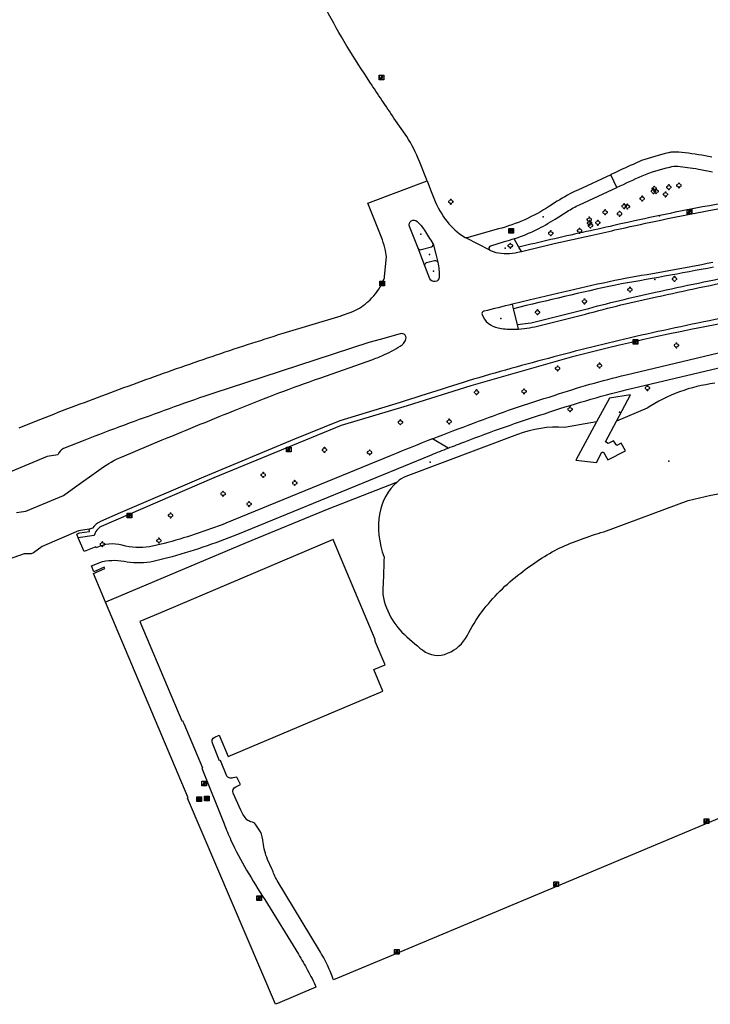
# Model space of a CAD drawing. Extents: x 172276 to 173295, y 451191 to 451841.
# Tile 2 of 15: x 172624 to 172771, y 451236 to 451447. Entities that reach past the tile are written whole.
import ezdxf

# ---------------------------------------------------------------- set-up
doc = ezdxf.new("R2010")
doc.units = 0
doc.header["$LTSCALE"] = 0.001
for name, color, linetype in [('1', 1, 'CONTINUOUS'), ('316', 1, 'CONTINUOUS'), ('317', 1, 'CONTINUOUS'), ('352', 1, 'CONTINUOUS'), ('357', 1, 'CONTINUOUS'), ('367', 1, 'CONTINUOUS'), ('4', 1, 'CONTINUOUS'), ('479', 1, 'CONTINUOUS'), ('5', 1, 'CONTINUOUS'), ('520', 1, 'CONTINUOUS'), ('6', 1, 'CONTINUOUS'), ('861', 255, 'CONTINUOUS'), ('885', 168, 'CONTINUOUS'), ('886', 153, 'CONTINUOUS'), ('970', 1, 'CONTINUOUS')]:
    doc.layers.add(name, color=color, linetype=linetype)

# ---------------------------------------------------------------- blocks, each defined once
blk = doc.blocks.new('Boom', base_point=(172275.558, 451190.741115))
at = {"layer": '970'}
for points in [[(172275.308, 451190.866115), (172275.183, 451190.928615), (172275.058, 451190.803615), (172275.058, 451190.678615), (172275.183, 451190.553615), (172275.308, 451190.616115)], [(172275.683, 451190.991115), (172275.7455, 451191.116115), (172275.6205, 451191.241115), (172275.4955, 451191.241115), (172275.3705, 451191.116115), (172275.433, 451190.991115)], [(172275.433, 451190.491115), (172275.3705, 451190.366115), (172275.4955, 451190.241115), (172275.6205, 451190.241115), (172275.7455, 451190.366115), (172275.683, 451190.491115)], [(172275.808, 451190.616115), (172275.933, 451190.553615), (172276.058, 451190.678615), (172276.058, 451190.803615), (172275.933, 451190.928615), (172275.808, 451190.866115)]]:
    blk.add_lwpolyline(points, dxfattribs=at)
blk = doc.blocks.new('IMG-Lichtcel', base_point=(172275.558, 451190.741115))
at = {"layer": '861'}
blk.add_lwpolyline([(172275.058, 451191.241115), (172276.058, 451191.241115), (172276.058, 451190.241115), (172275.058, 451190.241115)], close=True, dxfattribs=at)
for points in [[(172275.116246, 451191.204829), (172275.995811, 451191.204829, -0.414214), (172276.017411, 451191.18323), (172276.017411, 451190.304126, -0.414214), (172275.995811, 451190.282526), (172275.116246, 451190.282526, -0.414214), (172275.094646, 451190.304126), (172275.094646, 451191.18323, -0.414214), (172275.116246, 451191.204829)], [(172275.576504, 451191.056399, 0.241315), (172275.503549, 451191.029279)], [(172275.744422, 451190.997348, 0.17849), (172275.576504, 451191.056399)], [(172275.785474, 451190.923551, 0.209406), (172275.744422, 451190.997348)]]:
    blk.add_lwpolyline(points, format="xyb", dxfattribs=at)
blk.add_lwpolyline([(172275.503549, 451191.029279), (172275.315617, 451190.52816), (172275.367833, 451190.508578), (172275.497856, 451190.855282), (172275.558774, 451190.832436), (172275.430713, 451190.490964), (172275.486124, 451190.470183), (172275.615593, 451190.815412), (172275.678971, 451190.791644), (172275.549141, 451190.445454), (172275.599144, 451190.426702), (172275.785474, 451190.923551)], dxfattribs=at)
blk = doc.blocks.new('IMG-Inspectie_of_rioolput', base_point=(172284.625957, 451203.642714))
at = {"layer": '885'}
blk.add_lwpolyline([(172284.125957, 451204.142714), (172285.125957, 451204.142714), (172285.125957, 451203.142714), (172284.125957, 451203.142714)], close=True, dxfattribs=at)
for points in [[(172284.184203, 451204.106428), (172285.063768, 451204.106428, -0.414214), (172285.085368, 451204.084828), (172285.085368, 451203.205724, -0.414214), (172285.063768, 451203.184125), (172284.184203, 451203.184125, -0.414214), (172284.162603, 451203.205724), (172284.162603, 451204.084828, -0.414214), (172284.184203, 451204.106428)], [(172284.281224, 451203.747662, 0.380426), (172284.349931, 451203.462449)], [(172284.61789, 451203.909185, 0.240218), (172284.281224, 451203.747662)], [(172284.349931, 451203.462449, 0.148452), (172284.638372, 451203.385575)], [(172284.432005, 451203.687351, 0.853344), (172284.432005, 451203.610458)], [(172284.957186, 451203.753367, 0.240191), (172284.61789, 451203.909185)], [(172284.638372, 451203.385575, 0.131742), (172284.893303, 451203.467035)], [(172284.810858, 451203.610458, 0.849746), (172284.810858, 451203.687351)], [(172284.893303, 451203.467035, 0.380426), (172284.957186, 451203.753367)]]:
    blk.add_lwpolyline(points, format="xyb", dxfattribs=at)
for points in [[(172284.432005, 451203.687351), (172284.810858, 451203.687351)], [(172284.810858, 451203.610458), (172284.432005, 451203.610458)]]:
    blk.add_lwpolyline(points, dxfattribs=at)
blk = doc.blocks.new('IMG-Kolk', base_point=(172275.558, 451190.741115))
at = {"layer": '886'}
blk.add_lwpolyline([(172275.058, 451191.241115), (172276.058, 451191.241115), (172276.058, 451190.241115), (172275.058, 451190.241115)], close=True, dxfattribs=at)
for points in [[(172275.116246, 451191.204829), (172275.995811, 451191.204829, -0.414214), (172276.017411, 451191.18323), (172276.017411, 451190.304126, -0.414214), (172275.995811, 451190.282526), (172275.116246, 451190.282526, -0.414214), (172275.094646, 451190.304126), (172275.094646, 451191.18323, -0.414214), (172275.116246, 451191.204829)], [(172275.213267, 451190.846063, 0.380426), (172275.281974, 451190.56085)], [(172275.549933, 451191.007586, 0.240218), (172275.213267, 451190.846063)], [(172275.281974, 451190.56085, 0.148452), (172275.570415, 451190.483976)], [(172275.364048, 451190.785753, 0.853344), (172275.364048, 451190.708859)], [(172275.889229, 451190.851768, 0.240191), (172275.549933, 451191.007586)], [(172275.570415, 451190.483976, 0.131742), (172275.825346, 451190.565436)], [(172275.742902, 451190.708859, 0.849746), (172275.742902, 451190.785753)], [(172275.825346, 451190.565436, 0.380426), (172275.889229, 451190.851768)]]:
    blk.add_lwpolyline(points, format="xyb", dxfattribs=at)
for points in [[(172275.364048, 451190.785753), (172275.742902, 451190.785753)], [(172275.742902, 451190.708859), (172275.364048, 451190.708859)]]:
    blk.add_lwpolyline(points, dxfattribs=at)

msp = doc.modelspace()

# ---------------------------------------------------------------- linework, layer by layer
at = {"layer": '1'}
for points in [[(172693.716, 451441.286, -0.0117), (172689.245, 451449.236)], [(172698.649, 451433.587, -0.007944), (172693.716, 451441.286)], [(172703.781, 451425.922, -0.004088), (172698.649, 451433.587)], [(172709.23, 451416.593, 0.048383), (172706.504, 451421.937)], [(172701.999, 451397.577, 0.041474), (172701.29, 451399.839)], [(172702.147563, 451396.20897, 0.051009), (172702.156, 451396.319)], [(172701.742, 451391.745, 0.121228), (172701.781661, 451391.992694)], [(172698.216, 451386.631, 0.099405), (172701.117, 451390.32)], [(172694.181, 451384.253, 0.085497), (172697.593751, 451386.103553)], [(172697.593751, 451386.103553, 0.01784), (172698.216, 451386.631)], [(172692.579731, 451383.682404, 0.0079), (172694.181, 451384.253)], [(172672.415, 451377.46, 0.001416), (172680.046, 451379.898)], [(172706.24, 451378.365, 0.677952), (172705.137, 451379.796)], [(172664.856, 451374.91, -0.005907), (172672.415, 451377.46)], [(172701.780847, 451375.31038, 0.040601), (172705.525, 451377.416)], [(172705.525, 451377.416, 0.105813), (172705.819, 451377.708)], [(172657.28, 451372.317, -0.004578), (172664.856, 451374.91)], [(172699.234, 451374.295, 0.02589), (172701.780847, 451375.31038)], [(172649.768, 451369.614, -0.005755), (172657.28, 451372.317)], [(172642.245, 451366.851, -0.005208), (172649.768, 451369.614)], [(172672.028, 451369.304, 0.01177), (172654.599, 451363.33)], [(172670.485, 451363.714, -0.012352), (172687.891, 451370.306)], [(172634.756, 451364.046, -0.003235), (172642.245, 451366.851)], [(172627.296, 451361.14, -0.005043), (172634.756, 451364.046)], [(172654.599, 451363.33, 0.006566), (172637.636, 451357.043)], [(172654.219, 451357.064, -0.002864), (172670.485, 451363.714)], [(172712.012, 451357.301, 0.004837), (172703.145, 451353.721)], [(172633.048, 451355.216, 0.176031), (172631.843, 451353.914)], [(172711.774, 451353.893, -0.002991), (172715.388, 451355.321)], [(172641.133, 451350.934, -0.057372), (172645.616, 451353.48)], [(172667.829, 451339.247, -0.026371), (172654.579, 451334.904)], [(172655.413, 451331.89, 0.029635), (172670.358, 451336.918)], [(172645.652, 451334.545, 0.187934), (172640.047001, 451333.953284)], [(172651.504, 451334.202, -0.10534), (172645.652, 451334.545)], [(172641.448, 451331.059, -0.113174), (172646.672, 451330.981)], [(172646.672, 451330.981, 0.084674), (172652.282, 451331.137)], [(172664.935, 451292.182, -0.398435), (172665.43, 451293.521)], [(172668.554, 451284.785, -0.17818), (172667.997, 451285.181)], [(172669.276, 451284.8, -0.167368), (172668.554, 451284.785)], [(172669.359, 451281.548, -0.408694), (172669.953, 451282.875)], [(172672.335, 451275.817, -0.046081), (172670.996, 451277.847)], [(172673.182, 451275.403, -0.100841), (172672.335, 451275.817)], [(172667.425, 451274.937, 0.01093), (172668.91, 451271.424)], [(172674.207, 451274.736, 0.25149), (172673.182, 451275.403)], [(172675.783, 451270.977, 0.093597), (172675.209, 451273.262)], [(172668.91, 451271.424, 0.030533), (172672.261, 451265.073)], [(172676.706, 451267.351, -0.057659), (172675.783, 451270.977)], [(172678.767, 451262.846, -0.016954), (172677.63, 451265.339)], [(172672.261, 451265.073, 0.014362), (172676.127, 451258.735)], [(172683.333, 451247.107, -0.006056), (172685.3, 451243.631)], [(172689.597, 451244.599, 0.0269), (172687.836, 451247.896)], [(172690.8698, 451241.574537, 0.016675), (172689.597, 451244.599)], [(172685.3, 451243.631, -0.028859), (172687.09655, 451239.992547)]]:
    msp.add_lwpolyline(points, format="xyb", dxfattribs=at)
for points in [[(172706.504, 451421.937), (172703.781, 451425.922)], [(172710.856, 451412.479), (172709.23, 451416.593)], [(172698.209, 451407.688), (172710.856, 451412.479)], [(172701.29, 451399.839), (172698.209, 451407.688)], [(172701.781661, 451391.992694), (172702.147563, 451396.20897)], [(172702.065, 451397.118), (172701.999, 451397.577)], [(172702.116, 451396.678), (172702.065, 451397.118)], [(172702.156, 451396.319), (172702.116, 451396.678)], [(172701.117, 451390.32), (172701.742, 451391.745)], [(172680.046, 451379.898), (172692.454, 451383.64)], [(172692.454, 451383.64), (172692.516879, 451383.661163)], [(172692.516879, 451383.661163), (172692.579731, 451383.682404)], [(172705.137, 451379.796), (172700.796184, 451378.572263)], [(172698.408, 451377.899), (172672.028, 451369.304)], [(172700.796184, 451378.572263), (172698.408, 451377.899)], [(172705.819, 451377.708), (172706.24, 451378.365)], [(172687.891, 451370.306), (172699.234, 451374.295)], [(172623.614, 451359.639), (172627.296, 451361.14)], [(172637.636, 451357.043), (172633.048, 451355.216)], [(172645.616, 451353.48), (172654.219, 451357.064)], [(172715.388, 451355.321), (172712.012, 451357.301)], [(172631.843, 451353.914), (172629.554, 451353.525)], [(172703.145, 451353.721), (172667.829, 451339.247)], [(172670.358, 451336.918), (172711.774, 451353.893)], [(172629.554, 451353.525), (172621.769, 451350.256)], [(172634.949, 451346.565), (172641.133, 451350.934)], [(172625.048, 451341.835), (172633.109, 451345.208)], [(172633.109, 451345.208), (172634.949, 451346.565)], [(172622.993, 451341.526), (172625.048, 451341.835)], [(172636.278, 451337.618), (172628.513, 451334.309)], [(172635.899, 451336.902), (172636.508, 451337.165)], [(172636.241581, 451336.110233), (172635.899, 451336.902)], [(172638.577, 451337.999), (172636.278, 451337.618)], [(172636.508, 451337.165), (172638.645, 451337.504)], [(172638.645, 451337.504), (172638.577, 451337.999)], [(172637.509, 451333.181), (172636.241581, 451336.110233)], [(172654.579, 451334.904), (172651.504, 451334.202)], [(172690.739, 451335.748), (172654.685802, 451320.475156)], [(172691.970123, 451332.840731), (172690.739, 451335.748)], [(172624.633, 451332.712), (172621.211, 451331.474)], [(172626.134, 451332.735), (172624.633, 451332.712)], [(172626.644, 451332.946), (172626.134, 451332.735)], [(172628.513, 451334.309), (172626.644, 451332.946)], [(172639.962, 451334.184), (172637.509, 451333.181)], [(172640.047001, 451333.953284), (172639.962, 451334.184)], [(172699.788, 451314.379), (172691.970123, 451332.840731)], [(172639.082, 451330.156), (172641.448, 451331.059)], [(172652.282, 451331.137), (172655.413, 451331.89)], [(172639.588085, 451328.866638), (172639.082, 451330.156)], [(172639.464, 451328.474), (172641.937, 451329.562)], [(172642.056868, 451322.35545), (172639.464, 451328.474)], [(172641.807, 451329.85), (172639.588085, 451328.866638)], [(172641.937, 451329.562), (172641.807, 451329.85)], [(172659.783, 451280.526), (172642.056868, 451322.35545)], [(172654.685802, 451320.475156), (172649.420943, 451318.244858)], [(172649.420943, 451318.244858), (172658.42, 451296.992)], [(172699.656, 451314.282), (172699.788, 451314.379)], [(172699.858124, 451313.796096), (172699.656, 451314.282)], [(172701.864, 451308.974), (172699.858124, 451313.796096)], [(172699.494, 451307.935), (172701.864, 451308.974)], [(172701.408, 451303.308), (172699.494, 451307.935)], [(172668.338, 451289.339), (172701.408, 451303.308)], [(172658.42, 451296.992), (172658.549705, 451297.039708)], [(172658.549705, 451297.039708), (172658.619, 451296.876)], [(172658.619, 451296.876), (172658.816757, 451296.4088)], [(172658.816757, 451296.4088), (172662.826, 451286.937)], [(172665.43, 451293.521), (172666.36, 451293.937)], [(172666.36, 451293.937), (172666.37, 451293.921)], [(172666.37, 451293.921), (172668.338, 451289.339)], [(172666.481, 451288.464), (172664.935, 451292.182)], [(172666.646, 451288.516), (172666.481, 451288.464)], [(172667.997, 451285.181), (172666.646, 451288.516)], [(172662.826, 451286.937), (172662.702, 451286.872)], [(172662.702, 451286.872), (172667.425, 451274.937)], [(172670.139, 451284.962), (172669.276, 451284.8)], [(172670.935, 451283.348), (172670.139, 451284.962)], [(172669.953, 451282.875), (172670.935, 451283.348)], [(172659.635092, 451280.454878), (172659.783, 451280.526)], [(172678.410417, 451236.352885), (172659.635092, 451280.454878)], [(172670.996, 451277.847), (172669.359, 451281.548)], [(172785.507, 451281.247), (172749.454, 451266.103)], [(172675.209, 451273.262), (172674.207, 451274.736)], [(172677.63, 451265.339), (172676.706, 451267.351)], [(172749.454, 451266.103), (172704.521, 451247.298)], [(172687.836, 451247.896), (172678.767, 451262.846)], [(172676.127, 451258.735), (172683.333, 451247.107)], [(172704.521, 451247.298), (172690.8698, 451241.574537)], [(172687.09655, 451239.992547), (172678.826, 451236.525)], [(172678.826, 451236.525), (172678.410417, 451236.352885)]]:
    msp.add_lwpolyline(points, dxfattribs=at)
at = {"layer": '316'}
for p in [(172735.709087, 451404.818958), (172711.401065, 451396.740153)]:
    msp.add_point(p, dxfattribs=at)
at = {"layer": '317'}
msp.add_point((172752.046814, 451363.009064), dxfattribs=at)
at = {"layer": '352'}
for p in [(172709.558833, 451401.104803), (172712.222277, 451393.134291)]:
    msp.add_point(p, dxfattribs=at)
at = {"layer": '357'}
for p in [(172727.541856, 451398.084554), (172726.673449, 451383.009688)]:
    msp.add_point(p, dxfattribs=at)
at = {"layer": '367'}
msp.add_point((172760.560059, 451405.031306), dxfattribs=at)
at = {"layer": '4'}
for points in [[(172756.756, 451416.805, 0.023321), (172754.924, 451416.006)], [(172762.51, 451418.502, 0.025164), (172756.756, 451416.805)], [(172763.277, 451418.605, 0.043123), (172762.51, 451418.502)], [(172766.101, 451418.472, 0.032926), (172763.277, 451418.605)], [(172771.771047, 451417.555345, 0.019174), (172766.101, 451418.472)], [(172754.924, 451416.006, 0.005322), (172750.325, 451413.879)], [(172756.883, 451413.576, -0.043115), (172762.824, 451415.444)], [(172762.824, 451415.444, -0.132776), (172764.541, 451415.604)], [(172764.541, 451415.604, -0.007606), (172766.551938, 451415.361888)], [(172766.551938, 451415.361888, -0.008934), (172768.954142, 451414.990744)], [(172768.954142, 451414.990744, -0.011514), (172771.962, 451414.398)], [(172751.517, 451411.123, 0.002939), (172756.883, 451413.576)], [(172743.117, 451410.512, 0.031351), (172738.728, 451408.131)], [(172711.727, 451410.178, 0.05722), (172714.398, 451404.784)], [(172791.541531, 451410.315382, 0.013751), (172768.367044, 451406.625184)], [(172768.555, 451405.643, -0.010797), (172786.693, 451408.641)], [(172737.059, 451407.059, -0.036234), (172731.781, 451404.174)], [(172740.829, 451405.901, -0.040626), (172743.457, 451407.367)], [(172768.367044, 451406.625184, 0.006871), (172750.833147, 451402.952191)], [(172714.398, 451404.784, 0.084115), (172717.77, 451401.183)], [(172731.781, 451404.174, -0.038851), (172726.108, 451402.195)], [(172734.221252, 451402.012997, 0.030309), (172738.27, 451404.321)], [(172751.059, 451401.978, -0.006867), (172768.555, 451405.643)], [(172707.1, 451402.747, -0.838778), (172708.757, 451403.79)], [(172708.757, 451403.79, -0.052192), (172710.278, 451401.966)], [(172750.833147, 451402.952191, -0.008096), (172744.142908, 451401.461615)], [(172710.278, 451401.966, -0.006233), (172712.085, 451399.106)], [(172718.994, 451400.383, 0.091173), (172719.212, 451400.31)], [(172719.421, 451400.315, -0.082789), (172719.212, 451400.31)], [(172729.481473, 451400.081368, -0.013616), (172727.383, 451399.446)], [(172729.481473, 451400.081368, 0.023577), (172733.022, 451401.448)], [(172744.142908, 451401.461615, 0.004285), (172730.524429, 451398.295436)], [(172733.022, 451401.448, 0.008614), (172734.221252, 451402.012997)], [(172738.063, 451399.052, -0.006648), (172745.898, 451400.808)], [(172745.898, 451400.808, 0.006221), (172751.059, 451401.978)], [(172708.924541, 451398.087145, 0.386897), (172709.564, 451397.765)], [(172711.838, 451398.344, 0.422178), (172712.085, 451399.106)], [(172724.405, 451398.532, 0.558044), (172724.207726, 451397.698983)], [(172731.050969, 451397.393803, -0.002211), (172738.063, 451399.052)], [(172724.207726, 451397.698983, 0.112538), (172724.397, 451397.58)], [(172725.553, 451397.178, 0.101852), (172730.278, 451397.207)], [(172710.363, 451394.339, -0.420478), (172710.758, 451394.994)], [(172712.472, 451395.465, -0.406356), (172713.143, 451395.073)], [(172713.143, 451395.073, -0.069186), (172713.456, 451391.873)], [(172771.974, 451394.994, -0.003036), (172753.238, 451391.584)], [(172713.456, 451391.873, -0.794865), (172711.475, 451391.543)], [(172759.959, 451387.662, -0.005679), (172778.279, 451391.525)], [(172752.271, 451391.386, 0.008057), (172742.457, 451389.27)], [(172742.457, 451389.27, 0.002498), (172732.684, 451386.972)], [(172744.77, 451383.987, -0.015177), (172759.959, 451387.662)], [(172729.13849, 451386.112191, 0.001976), (172723, 451384.583)], [(172723, 451384.583, 0.435178), (172722.626, 451383.929)], [(172722.626, 451383.929, 0.273444), (172726.07, 451381.031)], [(172779.863, 451384.235, 0.007418), (172760.262, 451380.229)], [(172726.07, 451381.031, 0.047389), (172729.087, 451380.735)], [(172730.437294, 451380.788697, 0.04765), (172735.059, 451381.546)], [(172729.087, 451380.735, 0.013721), (172730.437294, 451380.788697)], [(172760.262, 451380.229, 0.011129), (172741.408, 451375.717)], [(172741.408, 451375.717, 0.006282), (172723.066, 451370.724)], [(172723.066, 451370.724, 0.004437), (172705.072, 451365.084)], [(172738.038, 451366.581, -0.022246), (172753.429, 451371.002)], [(172720.788, 451360.65, -0.018341), (172738.038, 451366.581)], [(172736.006, 451362.679, -0.021), (172753.693, 451367.863)], [(172718.969, 451356.687, -0.015599), (172736.006, 451362.679)], [(172712.012, 451357.301, -0.004752), (172720.788, 451360.65)], [(172715.388, 451355.321, -0.00295), (172718.969, 451356.687)], [(172640.979, 451339.624, 0.135409), (172639.296, 451338.226)]]:
    msp.add_lwpolyline(points, format="xyb", dxfattribs=at)
for points in [[(172750.168674, 451413.805977), (172743.117, 451410.512)], [(172750.325, 451413.879), (172750.168674, 451413.805977)], [(172751.43708, 451411.085757), (172750.168674, 451413.805977)], [(172710.856, 451412.479), (172711.365, 451411.118)], [(172711.365, 451411.118), (172711.727, 451410.178)], [(172743.457, 451407.367), (172751.43708, 451411.085757)], [(172751.43708, 451411.085757), (172751.517, 451411.123)], [(172738.728, 451408.131), (172737.059, 451407.059)], [(172738.27, 451404.321), (172740.829, 451405.901)], [(172708.924541, 451398.087145), (172707.1, 451402.747)], [(172726.108, 451402.195), (172720.395, 451400.554)], [(172717.77, 451401.183), (172718.994, 451400.383)], [(172719.212, 451400.31), (172724.207726, 451397.698983)], [(172720.395, 451400.554), (172719.421, 451400.315)], [(172730.524429, 451398.295436), (172729.481473, 451400.081368)], [(172708.926414, 451398.07971), (172708.924541, 451398.087145)], [(172710.363, 451394.339), (172708.926414, 451398.07971)], [(172709.564, 451397.765), (172711.838, 451398.344)], [(172712.085, 451399.106), (172712.086501, 451399.104589)], [(172712.086501, 451399.104589), (172712.14216, 451399.001372)], [(172712.14216, 451399.001372), (172712.755675, 451396.791859)], [(172727.383, 451399.446), (172724.405, 451398.532)], [(172731.050969, 451397.393803), (172730.524429, 451398.295436)], [(172712.755675, 451396.791859), (172713.142551, 451395.075502)], [(172724.397, 451397.58), (172725.553, 451397.178)], [(172730.278, 451397.207), (172730.664462, 451397.300496)], [(172730.664462, 451397.300496), (172731.050969, 451397.393803)], [(172711.475, 451391.543), (172710.363, 451394.339)], [(172710.758, 451394.994), (172712.472, 451395.465)], [(172713.142551, 451395.075502), (172713.143, 451395.073)], [(172753.238, 451391.584), (172752.271, 451391.386)], [(172730.910755, 451386.544116), (172729.13849, 451386.112191)], [(172729.375376, 451385.141251), (172729.13849, 451386.112191)], [(172732.684, 451386.972), (172730.910755, 451386.544116)], [(172735.059, 451381.546), (172744.77, 451383.987)], [(172730.437294, 451380.788697), (172730.196562, 451381.775402)], [(172753.429, 451371.002), (172783.71, 451378.161)], [(172753.693, 451367.863), (172789.642, 451376.333)], [(172754.40142, 451366.748744), (172749.895503, 451366.034004)], [(172751.363233, 451361.064582), (172754.40142, 451366.748744)], [(172705.072, 451365.084), (172692.223003, 451361.139001)], [(172749.895503, 451366.034004), (172747.12627, 451360.947993)], [(172692.223003, 451361.139001), (172682.482, 451357.21)], [(172747.12627, 451360.947993), (172742.655, 451352.736)], [(172749.017, 451356.675), (172751.363233, 451361.064582)], [(172682.482, 451357.21), (172663.037, 451349.124)], [(172749.606, 451356.32), (172749.017, 451356.675)], [(172750.78, 451356.908), (172749.606, 451356.32)], [(172751.49, 451355.912), (172750.78, 451356.908)], [(172752.36, 451356.394), (172751.49, 451355.912)], [(172753.293, 451354.768), (172752.36, 451356.394)], [(172747.116, 451352.272), (172748.221, 451354.423)], [(172748.221, 451354.423), (172748.628, 451354.457)], [(172748.628, 451354.457), (172749.529, 451352.799)], [(172749.529, 451352.799), (172753.293, 451354.768)], [(172742.655, 451352.736), (172747.116, 451352.272)], [(172663.037, 451349.124), (172645.171, 451341.506)], [(172645.171, 451341.506), (172640.979, 451339.624)], [(172638.633145, 451338.016726), (172638.577, 451337.999)], [(172639.296, 451338.226), (172638.633145, 451338.016726)]]:
    msp.add_lwpolyline(points, dxfattribs=at)
at = {"layer": '479'}
for p in [(172759.593058, 451391.381192), (172711.531652, 451352.278402)]:
    msp.add_point(p, dxfattribs=at)
at = {"layer": '5'}
for points in [[(172772.151814, 451394.009908, -0.003402), (172751.145237, 451390.202614)], [(172759.747496, 451388.639396, -0.005674), (172778.0762, 451392.504251)], [(172751.145237, 451390.202614, 0.005567), (172729.375376, 451385.141251)], [(172744.515813, 451384.954215, -0.015161), (172759.747496, 451388.639396)], [(172783.38765, 451383.558858, 0.02455), (172741.662328, 451374.749882)], [(172730.196562, 451381.775402, 0.049555), (172734.809643, 451382.514429)], [(172641.106679, 451338.56655, 0.200628), (172639.656318, 451336.651925)]]:
    msp.add_lwpolyline(points, format="xyb", dxfattribs=at)
for points in [[(172730.196562, 451381.775402), (172729.375376, 451385.141251)], [(172734.809643, 451382.514429), (172744.515813, 451384.954215)], [(172741.662328, 451374.749882), (172720.220076, 451368.671136)], [(172720.220076, 451368.671136), (172706.599758, 451364.382185)], [(172706.599758, 451364.382185), (172692.516508, 451360.183044)], [(172692.516508, 451360.183044), (172665.257357, 451348.993412)], [(172665.257357, 451348.993412), (172641.106679, 451338.56655)], [(172704.441049, 451348.05062), (172689.517, 451342.181)], [(172689.517, 451342.181), (172672.174, 451335.057)], [(172639.656318, 451336.651925), (172636.241581, 451336.110233)], [(172672.174, 451335.057), (172642.056868, 451322.35545)]]:
    msp.add_lwpolyline(points, dxfattribs=at)
at = {"layer": '520'}
msp.add_point((172762.598005, 451352.506595), dxfattribs=at)
at = {"layer": '6'}
for points in [[(172772.41, 451369.183, 0.114453), (172757.934, 451363.867)], [(172740.279, 451359.737, 0.108323), (172730.233, 451358.261)], [(172704.441049, 451348.05062, 0.162929), (172700.721, 451341.492)], [(172706.333, 451349.267, 0.10873), (172704.441049, 451348.05062)], [(172766.707, 451344.107, -0.016019), (172776.423, 451346.2)], [(172700.721, 451341.492, 0.129938), (172701.661, 451331.966)], [(172739.276, 451333.987, -0.029706), (172748.653, 451337.443)], [(172730.892, 451328.556, -0.053889), (172739.276, 451333.987)], [(172701.661, 451331.966, -0.007738), (172701.434, 451326.195)], [(172726.443, 451324.739, -0.037135), (172730.892, 451328.556)], [(172701.434, 451326.195, 0.146881), (172702.47, 451320.51)], [(172722.611, 451320.328, -0.033472), (172726.443, 451324.739)], [(172702.47, 451320.51, 0.09457), (172705.495, 451315.934)], [(172719.462, 451315.195, -0.043235), (172722.611, 451320.328)], [(172705.495, 451315.934, 0.026714), (172709.923, 451312.09)], [(172715.256, 451311.428, 0.173466), (172719.462, 451315.195)], [(172709.923, 451312.09, 0.272043), (172715.256, 451311.428)]]:
    msp.add_lwpolyline(points, format="xyb", dxfattribs=at)
for points in [[(172757.934, 451363.867), (172751.363233, 451361.064582)], [(172747.12627, 451360.947993), (172740.279, 451359.737)], [(172730.233, 451358.261), (172706.333, 451349.267)], [(172748.653, 451337.443), (172766.707, 451344.107)]]:
    msp.add_lwpolyline(points, dxfattribs=at)

# ---------------------------------------------------------------- block references
at = {"layer": '861'}
for p in [(172701.138, 451434.594), (172766.997, 451405.852), (172755.453, 451378.049), (172681.297, 451355.017), (172647.198, 451340.874), (172663.169, 451283.611), (172770.647, 451275.531), (172738.489, 451262.061), (172674.941, 451259.033), (172704.4, 451247.595)]:
    msp.add_blockref('IMG-Lichtcel', p, dxfattribs=at)
at = {"layer": '885'}
for p in [(172728.844, 451401.791), (172662.112, 451280.224), (172663.753, 451280.399)]:
    msp.add_blockref('IMG-Inspectie_of_rioolput', p, dxfattribs=at)
at = {"layer": '886'}
msp.add_blockref('IMG-Kolk', (172701.245, 451390.51), dxfattribs=at)
at = {"layer": '970'}
for p in [(172759.304, 451410.26), (172759.473, 451410.787), (172759.84, 451410.265), (172762.586, 451411.108), (172764.759, 451411.491), (172715.928, 451408.018), (172756.893, 451408.696), (172761.883, 451409.592), (172748.938, 451405.768), (172753.016, 451407.064), (172753.709, 451406.98), (172745.567, 451404.191), (172752.051, 451405.432), (172743.49, 451401.814), (172745.639, 451403.479), (172745.806, 451402.931), (172747.381, 451403.531), (172737.313, 451401.277), (172728.674, 451398.602), (172763.801, 451391.511), (172754.269, 451389.211), (172744.533, 451386.696), (172734.486, 451384.378), (172764.202, 451377.296), (172738.794627, 451372.372223), (172747.764944, 451372.964473), (172758.003106, 451368.173462), (172721.432372, 451367.250874), (172731.603914, 451367.445885), (172741.454658, 451363.625685), (172705.148, 451360.852), (172715.604567, 451360.991419), (172688.922, 451354.924), (172698.577, 451354.387), (172675.813, 451349.577), (172682.535, 451347.873), (172667.209059, 451345.542526), (172672.770115, 451343.36051), (172655.988084, 451340.923773), (172641.392, 451334.748), (172653.497938, 451335.526568)]:
    msp.add_blockref('Boom', p, dxfattribs=at)

doc.saveas('drawing.dxf')
